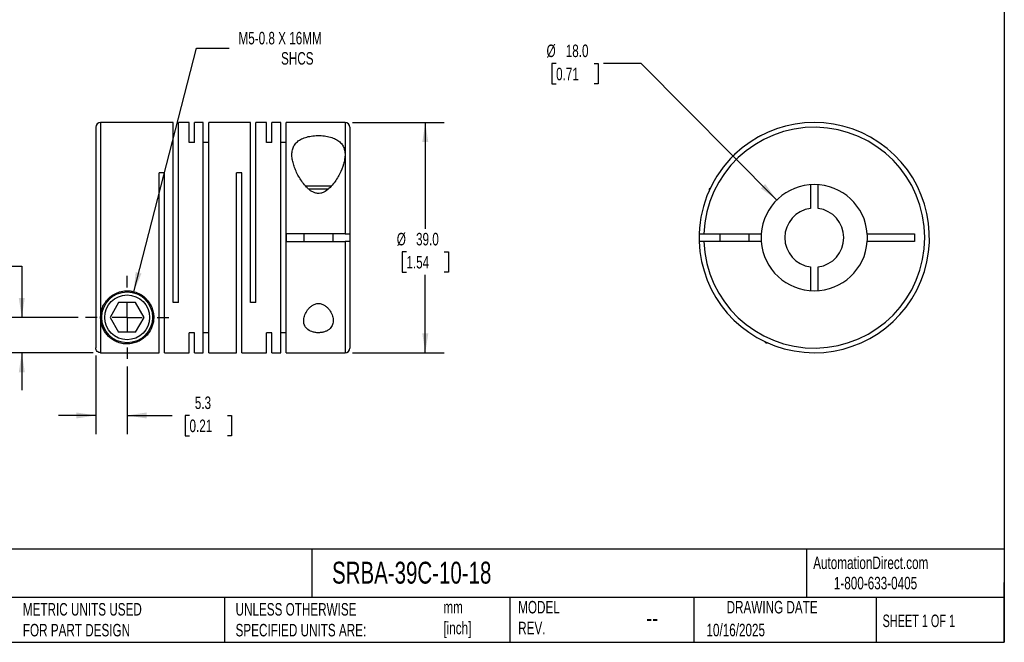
# Model space of a CAD drawing. Header units: millimetres. Extents: x 6 to 273, y 6 to 210.
# Tile 2 of 3: x 106 to 273, y 6 to 112. Entities that reach past the tile are written whole.
import ezdxf

# ---------------------------------------------------------------- set-up
doc = ezdxf.new("R2010")
doc.units = ezdxf.units.MM
doc.linetypes.add('SLD-Center', pattern=[19.05, 15.24, -1.27, 1.27, -1.27])
doc.linetypes.add('SLD-Solid', pattern=[0])
doc.layers.add('CENTER', color=40, linetype='SLD-Center')
doc.layers.add('DIMENSIONS', color=140, linetype='SLD-Solid', lineweight=25)
doc.layers.add('TEXT', color=140, linetype='SLD-Solid', lineweight=25)
doc.styles.add('SLDTEXTSTYLE0', font='TXT', dxfattribs={"width": 0.7})
doc.styles.add('SLDTEXTSTYLE1', font='TXT', dxfattribs={"width": 0.65})
doc.dimstyles.new('SLDDIMSTYLE0', dxfattribs={"dimtxt": 2.158008, "dimasz": 3.302, "dimexe": 0, "dimexo": 0.0625, "dimgap": 0.539502, "dimtad": 0, "dimtih": 1, "dimtoh": 1, "dimdec": 1, "dimrnd": 1e-09, "dimzin": 12, "dimdsep": 46, "dimtxsty": 'SLDTEXTSTYLE0', "dimsah": 1, "dimcen": 0.09, "dimadec": 0, "dimazin": 3, "dimtfac": 1, "dimtdec": 1, "dimtmove": 0, "dimatfit": 0, "dimfxl": 0, "dimfrac": 2, "dimtolj": 1, "dimtzin": 12, "dimarcsym": 0})
doc.dimstyles.new('SLDDIMSTYLE1', dxfattribs={"dimtxt": 2.158008, "dimasz": 3.302, "dimexe": 0, "dimexo": 0.0625, "dimgap": 0.539502, "dimtad": 0, "dimtih": 1, "dimtoh": 1, "dimdec": 1, "dimrnd": 1e-09, "dimzin": 4, "dimdsep": 46, "dimtxsty": 'SLDTEXTSTYLE0', "dimsah": 1, "dimcen": 0.09, "dimadec": 0, "dimazin": 1, "dimtfac": 1, "dimtdec": 1, "dimtmove": 0, "dimatfit": 0, "dimfxl": 0, "dimfrac": 2, "dimtolj": 1, "dimtzin": 12, "dimarcsym": 0})
doc.dimstyles.new('SLDDIMSTYLE2', dxfattribs={"dimtxt": 2.158008, "dimasz": 3.302, "dimexe": 0, "dimexo": 0.0625, "dimgap": 0.539502, "dimtad": 0, "dimtih": 1, "dimtoh": 1, "dimdec": 1, "dimrnd": 1e-09, "dimzin": 12, "dimdsep": 46, "dimtxsty": 'SLDTEXTSTYLE0', "dimsah": 1, "dimcen": 0, "dimadec": 0, "dimazin": 3, "dimtfac": 1, "dimtdec": 1, "dimtofl": 0, "dimtmove": 0, "dimatfit": 3, "dimfxl": 0, "dimfrac": 2, "dimtolj": 1, "dimtzin": 12, "dimarcsym": 0})
doc.dimstyles.new('SLDDIMSTYLE3', dxfattribs={"dimtxt": 2.158008, "dimasz": 3.302, "dimexe": 0, "dimexo": 0.0625, "dimgap": 0.539502, "dimtad": 0, "dimtih": 1, "dimtoh": 1, "dimdec": 1, "dimrnd": 1e-09, "dimzin": 4, "dimdsep": 46, "dimtxsty": 'SLDTEXTSTYLE0', "dimsah": 1, "dimcen": 0.09, "dimadec": 0, "dimazin": 1, "dimtfac": 1, "dimtdec": 1, "dimtofl": 0, "dimtmove": 0, "dimatfit": 3, "dimfxl": 0, "dimfrac": 2, "dimtolj": 1, "dimtzin": 12, "dimarcsym": 0})
doc.dimstyles.new('SLDDIMSTYLE4', dxfattribs={"dimtxt": 2.158008, "dimasz": 3.302, "dimexe": 0, "dimexo": 0.0625, "dimgap": 0.539502, "dimtad": 0, "dimtih": 1, "dimtoh": 1, "dimdec": 1, "dimrnd": 1e-09, "dimzin": 4, "dimdsep": 46, "dimtxsty": 'SLDTEXTSTYLE0', "dimsah": 1, "dimcen": 0, "dimadec": 0, "dimazin": 1, "dimtfac": 1, "dimtdec": 1, "dimtofl": 0, "dimtmove": 0, "dimatfit": 3, "dimfxl": 0, "dimfrac": 2, "dimtolj": 1, "dimtzin": 12, "dimarcsym": 0})

# ---------------------------------------------------------------- blocks, each defined once
blk = doc.blocks.new('_D')
at = {"layer": 'DIMENSIONS'}
for p, q in [((119.21, 54.94), (119.21, 41.61)), ((124.51, 53.09), (124.51, 41.61)), ((119.21, 44.78), (112.86, 44.78)), ((124.51, 44.78), (132.14, 44.78)), ((135.07, 44.78), (134.34, 44.78)), ((134.34, 44.78), (134.34, 41.35)), ((141.48, 44.78), (142.21, 44.78)), ((142.21, 44.78), (142.21, 41.35)), ((134.34, 41.35), (135.07, 41.35)), ((142.21, 41.35), (141.48, 41.35))]:
    blk.add_line(p, q, dxfattribs=at)
for points in [[(119.21, 44.78), (115.91, 45.29), (115.91, 44.27)], [(124.51, 44.78), (127.81, 44.27), (127.81, 45.29)]]:
    blk.add_solid(points, dxfattribs=at)
at = {"layer": 'DIMENSIONS', "char_height": 2.117, "attachment_point": 1, "style": 'SLDTEXTSTYLE0'}
for s, insert in [('5.3', (135.97, 47.99)), ('0.21', (135.07, 44.08))]:
    blk.add_mtext(s, dxfattribs=dict(at, insert=insert))
blk = doc.blocks.new('_D_1')
at = {"layer": 'DIMENSIONS'}
for p, q in [((90.02, 70.09), (89.29, 70.09)), ((89.29, 70.09), (89.29, 66.66)), ((96.43, 70.09), (97.15, 70.09)), ((97.15, 70.09), (97.15, 66.66)), ((100.32, 70.09), (106.67, 70.09)), ((106.67, 70.09), (106.67, 61.4)), ((89.29, 66.66), (90.02, 66.66)), ((97.15, 66.66), (96.43, 66.66)), ((116.2, 61.4), (103.5, 61.4)), ((118.74, 55.41), (103.5, 55.41)), ((106.67, 55.41), (106.67, 49.06))]:
    blk.add_line(p, q, dxfattribs=at)
for points in [[(106.67, 61.4), (107.18, 64.7), (106.16, 64.7)], [(106.67, 55.41), (106.16, 52.1), (107.18, 52.1)]]:
    blk.add_solid(points, dxfattribs=at)
at = {"layer": 'DIMENSIONS', "char_height": 2.117, "attachment_point": 1, "style": 'SLDTEXTSTYLE0'}
for s, insert in [('6.0', (90.91, 73.3)), ('0.24', (90.02, 69.39))]:
    blk.add_mtext(s, dxfattribs=dict(at, insert=insert))
blk = doc.blocks.new('_D_2')
at = {"layer": 'DIMENSIONS'}
for p, q in [((125.63, 65.75), (136.23, 107.03)), ((136.23, 107.03), (141.78, 107.03))]:
    blk.add_line(p, q, dxfattribs=at)
blk.add_solid([(125.63, 65.75), (126.94, 68.83), (125.96, 69.08)], dxfattribs=at)
at = {"layer": 'DIMENSIONS', "attachment_point": 1, "style": 'SLDTEXTSTYLE0'}
for s, insert, char_height in [('M5-0.8 X 16MM', (143.37, 109.76), 2.1167), ('SHCS', (150.57, 106.33), 2.117)]:
    blk.add_mtext(s, dxfattribs=dict(at, insert=insert, char_height=char_height))
blk = doc.blocks.new('_D_3')
at = {"layer": 'DIMENSIONS'}
for p, q in [((162.68, 94.4), (178.18, 94.4)), ((175, 94.4), (175, 76.41)), ((171.8, 72.5), (171.07, 72.5)), ((171.07, 72.5), (171.07, 69.07)), ((178.21, 72.5), (178.93, 72.5)), ((178.93, 72.5), (178.93, 69.07)), ((171.07, 69.07), (171.8, 69.07)), ((175, 55.4), (175, 68.59)), ((178.93, 69.07), (178.21, 69.07)), ((162.68, 55.4), (178.18, 55.4))]:
    blk.add_line(p, q, dxfattribs=at)
for points in [[(175, 94.4), (174.49, 91.09), (175.51, 91.09)], [(175, 55.4), (175.51, 58.7), (174.49, 58.7)]]:
    blk.add_solid(points, dxfattribs=at)
at = {"layer": 'DIMENSIONS', "char_height": 2.117, "attachment_point": 1, "style": 'SLDTEXTSTYLE0'}
for s, insert in [('%%c', (170.17, 75.71)), ('39.0', (173.43, 75.71)), ('1.54', (171.8, 71.8))]:
    blk.add_mtext(s, dxfattribs=dict(at, insert=insert))
blk = doc.blocks.new('SW_CENTERMARKSYMBOL_0')
at = {"layer": 'CENTER', "color": 0}
for p, q in [((0, 5.08), (0, 7.04)), ((0, 0), (0, 2.54)), ((-5.08, 0), (-7.04, 0)), ((0, 0), (-2.54, 0)), ((0, 0), (0, -2.54)), ((0, 0), (2.54, 0)), ((5.08, 0), (7.04, 0)), ((0, -5.08), (0, -7.04))]:
    blk.add_line(p, q, dxfattribs=at)
blk = doc.blocks.new('_D_4')
at = {"layer": 'DIMENSIONS'}
for p, q in [((197.15, 104.4), (196.43, 104.4)), ((196.43, 104.4), (196.43, 100.97)), ((203.57, 104.4), (204.29, 104.4)), ((204.29, 104.4), (204.29, 100.97)), ((211.55, 104.4), (205.2, 104.4)), ((234.52, 81.28), (211.55, 104.4)), ((196.43, 100.97), (197.15, 100.97)), ((204.29, 100.97), (203.57, 100.97))]:
    blk.add_line(p, q, dxfattribs=at)
blk.add_solid([(234.52, 81.28), (232.55, 83.98), (231.83, 83.26)], dxfattribs=at)
at = {"layer": 'DIMENSIONS', "char_height": 2.117, "attachment_point": 1, "style": 'SLDTEXTSTYLE0'}
for s, insert in [('%%c', (195.53, 107.61)), ('18.0', (198.78, 107.61)), ('0.71', (197.15, 103.69))]:
    blk.add_mtext(s, dxfattribs=dict(at, insert=insert))

msp = doc.modelspace()

# ---------------------------------------------------------------- linework, layer by layer
for p, q in [((119.21, 93.6), (119.21, 56.21)), ((132.31, 94.4), (120.01, 94.4)), ((120.01, 94.4), (120.01, 61.4)), ((132.31, 63.9), (132.31, 94.4)), ((135.01, 94.4), (133.23, 94.4)), ((133.23, 63.9), (133.23, 94.4)), ((135.01, 91), (135.01, 94.4)), ((137.41, 94.4), (135.93, 94.4)), ((135.93, 91), (135.93, 94.4)), ((137.41, 55.4), (137.41, 94.4)), ((145.41, 94.4), (138.33, 94.4)), ((138.33, 55.4), (138.33, 94.4)), ((145.41, 63.9), (145.41, 94.4)), ((148.11, 94.4), (146.33, 94.4)), ((146.33, 63.9), (146.33, 94.4)), ((148.11, 91), (148.11, 94.4)), ((150.51, 94.4), (149.03, 94.4)), ((149.03, 91), (149.03, 94.4)), ((150.51, 55.4), (150.51, 94.4)), ((161.41, 94.4), (151.43, 94.4)), ((151.43, 55.4), (151.43, 94.4)), ((161.41, 94.4), (161.41, 88.97)), ((162.21, 93.6), (162.21, 75.55)), ((135.93, 91), (135.01, 91)), ((138.33, 91), (137.41, 91)), ((149.03, 91), (148.11, 91)), ((151.43, 91), (150.51, 91)), ((161.41, 88.97), (161.41, 75.55)), ((227.39, 88.99), (227.29, 88.89)), ((130.83, 85.9), (129.91, 85.9)), ((129.91, 55.41), (129.91, 85.9)), ((130.83, 55.4), (130.83, 85.9)), ((143.93, 85.9), (143.01, 85.9)), ((143.01, 55.4), (143.01, 85.9)), ((143.93, 55.4), (143.93, 85.9)), ((156.91, 83.6), (154.76, 83.6)), ((159.07, 83.6), (156.91, 83.6)), ((240.22, 83.87), (240.22, 79.85)), ((241.52, 79.85), (241.52, 83.87)), ((156.91, 83.1), (155.29, 83.1)), ((158.54, 83.1), (156.91, 83.1)), ((223.27, 83.3), (223.07, 83.1)), ((223.07, 83.1), (223.07, 82.86)), ((223.17, 83.1), (223.07, 83.1)), ((151.51, 74.25), (151.51, 75.55)), ((161.41, 75.55), (151.51, 75.55)), ((154.41, 75.55), (154.41, 74.25)), ((159.41, 74.25), (159.41, 75.55)), ((162.21, 75.55), (162.21, 74.25)), ((222.18, 75.55), (231.89, 75.55)), ((224.87, 75.55), (224.87, 74.25)), ((229.87, 74.25), (229.87, 75.55)), ((249.84, 75.55), (257.87, 75.55)), ((257.87, 75.55), (257.87, 74.25)), ((151.51, 74.25), (161.41, 74.25)), ((161.41, 74.25), (161.41, 55.4)), ((162.21, 74.25), (162.21, 56.2)), ((231.89, 74.25), (222.18, 74.25)), ((257.87, 74.25), (249.84, 74.25)), ((240.22, 69.94), (240.22, 65.92)), ((241.52, 65.92), (241.52, 69.94)), ((123.07, 63.9), (121.62, 61.4)), ((125.95, 63.9), (123.07, 63.9)), ((127.4, 61.4), (125.95, 63.9)), ((133.23, 63.9), (132.31, 63.9)), ((146.33, 63.9), (145.41, 63.9)), ((120.01, 61.4), (120.01, 55.41)), ((121.62, 61.4), (123.07, 58.9)), ((125.95, 58.9), (127.4, 61.4)), ((125.95, 58.9), (123.07, 58.9)), ((135.93, 58.79), (135.01, 58.79)), ((135.01, 55.4), (135.01, 58.79)), ((135.93, 55.4), (135.93, 58.79)), ((138.33, 58.79), (137.41, 58.79)), ((149.03, 58.79), (148.11, 58.79)), ((148.11, 55.4), (148.11, 58.79)), ((149.03, 55.4), (149.03, 58.79)), ((151.43, 58.79), (150.51, 58.79)), ((232.46, 57.3), (232.67, 57.1)), ((232.67, 57.2), (232.67, 57.1)), ((232.67, 57.1), (232.9, 57.1)), ((120.01, 55.41), (129.91, 55.41)), ((130.83, 55.4), (135.01, 55.4)), ((135.93, 55.4), (137.41, 55.4)), ((138.33, 55.4), (143.01, 55.4)), ((143.93, 55.4), (148.11, 55.4)), ((149.03, 55.4), (150.51, 55.4)), ((151.43, 55.4), (161.41, 55.4))]:
    msp.add_line(p, q)
for radius in [4.3, 3.8]:
    msp.add_circle((124.51, 61.4), radius)
for centre, radius, start, end in [((120.01, 93.6), 0.8, 90, 180), ((161.41, 93.6), 0.8, 0, 90), ((240.87, 74.9), 19.5, 181.9102, 133.8131), ((240.87, 74.9), 18.7, 181.992, 178.008), ((240.87, 74.9), 19.5, 133.8131, 178.0898), ((240.87, 74.9), 9, 4.1416, 175.8584), ((240.87, 74.9), 5, 97.4696, 262.5304), ((240.87, 74.9), 5, 277.4696, 82.5304), ((240.87, 74.9), 19.5, 178.0898, 181.9102), ((240.87, 74.9), 9, 175.8584, 184.1416), ((240.87, 74.9), 9, 355.8584, 4.1416), ((240.87, 74.9), 9, 184.1416, 355.8584), ((161.41, 56.2), 0.8, 270, 0)]:
    msp.add_arc(centre, radius, start, end)
for points, knots in [([(161.41, 88.97), (161.41, 89.22), (161.39, 89.47), (161.28, 89.95), (161.2, 90.18), (161.04, 90.5), (160.97, 90.61), (160.83, 90.81), (160.74, 90.9), (160.47, 91.18), (160.26, 91.35), (159.89, 91.57), (159.75, 91.63), (159.47, 91.76), (159.33, 91.81), (159.02, 91.92), (158.85, 91.96), (158.52, 92.04), (158.35, 92.07), (157.82, 92.16), (157.44, 92.19), (156.89, 92.2), (156.7, 92.19), (156.33, 92.18), (156.15, 92.16), (155.6, 92.1), (155.26, 92.04), (154.77, 91.9), (154.61, 91.85), (154.32, 91.74), (154.18, 91.68), (153.91, 91.55), (153.79, 91.48), (153.55, 91.33), (153.44, 91.24), (153.14, 90.98), (152.98, 90.8), (152.78, 90.49), (152.72, 90.38), (152.62, 90.16), (152.58, 90.05), (152.47, 89.7), (152.43, 89.46), (152.4, 88.95), (152.41, 88.69), (152.48, 88.16), (152.53, 87.89), (152.67, 87.35), (152.75, 87.07), (152.96, 86.51), (153.08, 86.22), (153.49, 85.37), (153.82, 84.81), (154.42, 83.99), (154.64, 83.72), (155, 83.34), (155.13, 83.22), (155.4, 82.99), (155.54, 82.88), (155.85, 82.69), (156.01, 82.6), (156.36, 82.47), (156.54, 82.42), (156.91, 82.39), (157.1, 82.4), (157.47, 82.47), (157.64, 82.53), (158.14, 82.76), (158.43, 82.98), (158.95, 83.46), (159.19, 83.73), (159.62, 84.26), (159.81, 84.54), (160.16, 85.1), (160.32, 85.38), (160.76, 86.24), (160.99, 86.8), (161.23, 87.63), (161.3, 87.9), (161.39, 88.45), (161.41, 88.71), (161.41, 88.97)], [0, 0, 0, 0, 0.03125, 0.03125, 0.0625, 0.0625, 0.078125, 0.078125, 0.09375, 0.09375, 0.125, 0.125, 0.140625, 0.140625, 0.15625, 0.15625, 0.171875, 0.171875, 0.1875, 0.1875, 0.21875, 0.21875, 0.234375, 0.234375, 0.25, 0.25, 0.28125, 0.28125, 0.296875, 0.296875, 0.3125, 0.3125, 0.328125, 0.328125, 0.34375, 0.34375, 0.375, 0.375, 0.390625, 0.390625, 0.40625, 0.40625, 0.4375, 0.4375, 0.46875, 0.46875, 0.5, 0.5, 0.53125, 0.53125, 0.5625, 0.5625, 0.625, 0.625, 0.65625, 0.65625, 0.671875, 0.671875, 0.6875, 0.6875, 0.703125, 0.703125, 0.71875, 0.71875, 0.734375, 0.734375, 0.75, 0.75, 0.78125, 0.78125, 0.8125, 0.8125, 0.84375, 0.84375, 0.875, 0.875, 0.9375, 0.9375, 0.96875, 0.96875, 1, 1, 1, 1]), ([(231.86, 92.19), (231.86, 92.19), (231.88, 92.2), (231.82, 92.17), (231.65, 92.08), (231.33, 91.91), (230.91, 91.67), (230.55, 91.44), (230.38, 91.33)], [0, 0, 0, 0, 0.0066407, 0.1841521, 0.3787116, 0.5733247, 0.7998903, 1, 1, 1, 1]), ([(222.98, 82.67), (222.96, 82.61), (222.91, 82.51), (222.87, 82.41), (222.87, 82.4), (222.87, 82.4)], [0, 0, 0, 0, 0.364966, 0.682667, 1, 1, 1, 1]), ([(161.41, 75.55), (161.52, 75.55), (161.62, 75.55), (161.81, 75.55), (161.9, 75.55), (162.12, 75.55), (162.21, 75.55), (162.21, 75.55)], [0, 0, 0, 0, 0.25, 0.25, 0.5, 0.5, 1, 1, 1, 1]), ([(221.38, 75.55), (221.38, 75.55), (221.4, 75.55), (221.48, 75.55), (221.54, 75.55), (221.76, 75.55), (221.97, 75.55), (222.18, 75.55)], [0, 0, 0, 0, 0.25, 0.25, 0.5, 0.5, 1, 1, 1, 1]), ([(162.21, 74.25), (162.21, 74.25), (162.19, 74.25), (162.11, 74.25), (162.05, 74.25), (161.83, 74.25), (161.62, 74.25), (161.41, 74.25)], [0, 0, 0, 0, 0.25, 0.25, 0.5, 0.5, 1, 1, 1, 1]), ([(222.18, 74.25), (222.07, 74.25), (221.97, 74.25), (221.77, 74.25), (221.69, 74.25), (221.46, 74.25), (221.38, 74.25), (221.38, 74.25)], [0, 0, 0, 0, 0.25, 0.25, 0.5, 0.5, 1, 1, 1, 1]), ([(120.01, 61.4), (120.01, 60.86), (120.11, 60.35), (120.35, 59.66), (120.45, 59.45), (120.68, 59.03), (120.81, 58.83), (121.1, 58.45), (121.26, 58.28), (121.61, 57.95), (121.8, 57.79), (122.23, 57.51), (122.46, 57.38), (122.85, 57.21), (122.99, 57.16), (123.28, 57.06), (123.44, 57.02), (123.77, 56.95), (123.95, 56.93), (124.31, 56.9), (124.5, 56.89), (124.87, 56.91), (125.05, 56.93), (125.4, 56.98), (125.56, 57.02), (125.87, 57.1), (126.01, 57.15), (126.29, 57.26), (126.41, 57.32), (126.78, 57.5), (127, 57.64), (127.4, 57.94), (127.58, 58.1), (127.92, 58.44), (128.07, 58.63), (128.48, 59.22), (128.69, 59.65), (128.9, 60.35), (128.95, 60.6), (129.01, 61.12), (129.02, 61.38), (128.99, 61.92), (128.95, 62.2), (128.81, 62.77), (128.71, 63.05), (128.44, 63.61), (128.27, 63.89), (127.97, 64.28), (127.86, 64.4), (127.63, 64.65), (127.5, 64.77), (127.1, 65.1), (126.8, 65.29), (126.14, 65.61), (125.79, 65.73), (125.25, 65.84), (125.06, 65.87), (124.69, 65.9), (124.51, 65.9), (123.95, 65.88), (123.58, 65.81), (123.05, 65.66), (122.88, 65.6), (122.55, 65.45), (122.39, 65.37), (121.92, 65.1), (121.65, 64.89), (121.28, 64.53), (121.16, 64.41), (120.95, 64.15), (120.85, 64.02), (120.59, 63.62), (120.44, 63.34), (120.1, 62.49), (120.01, 61.93), (120.01, 61.4)], [0, 0, 0, 0, 0.0625, 0.0625, 0.09375, 0.09375, 0.125, 0.125, 0.15625, 0.15625, 0.1875, 0.1875, 0.21875, 0.21875, 0.234375, 0.234375, 0.25, 0.25, 0.265625, 0.265625, 0.28125, 0.28125, 0.296875, 0.296875, 0.3125, 0.3125, 0.328125, 0.328125, 0.34375, 0.34375, 0.375, 0.375, 0.40625, 0.40625, 0.4375, 0.4375, 0.5, 0.5, 0.53125, 0.53125, 0.5625, 0.5625, 0.59375, 0.59375, 0.625, 0.625, 0.65625, 0.65625, 0.671875, 0.671875, 0.6875, 0.6875, 0.71875, 0.71875, 0.75, 0.75, 0.765625, 0.765625, 0.78125, 0.78125, 0.8125, 0.8125, 0.828125, 0.828125, 0.84375, 0.84375, 0.875, 0.875, 0.890625, 0.890625, 0.90625, 0.90625, 0.9375, 0.9375, 1, 1, 1, 1]), ([(156.91, 63.75), (156.71, 63.75), (156.51, 63.71), (156.14, 63.59), (155.97, 63.5), (155.67, 63.29), (155.53, 63.18), (155.28, 62.93), (155.17, 62.8), (154.97, 62.53), (154.88, 62.39), (154.73, 62.11), (154.66, 61.97), (154.5, 61.55), (154.44, 61.26), (154.41, 60.85), (154.41, 60.71), (154.44, 60.44), (154.47, 60.31), (154.55, 60.06), (154.61, 59.93), (154.76, 59.7), (154.85, 59.59), (155.16, 59.28), (155.44, 59.1), (155.95, 58.92), (156.14, 58.87), (156.52, 58.81), (156.72, 58.79), (157.12, 58.8), (157.32, 58.81), (157.7, 58.88), (157.88, 58.92), (158.22, 59.05), (158.37, 59.12), (158.65, 59.29), (158.77, 59.39), (159.09, 59.7), (159.23, 59.94), (159.35, 60.32), (159.38, 60.45), (159.41, 60.72), (159.42, 60.85), (159.39, 61.27), (159.32, 61.55), (159.1, 62.12), (158.95, 62.4), (158.65, 62.8), (158.54, 62.93), (158.29, 63.18), (158.16, 63.29), (157.85, 63.5), (157.68, 63.59), (157.4, 63.68), (157.31, 63.71), (157.11, 63.74), (157.01, 63.75), (156.91, 63.75)], [0, 0, 0, 0, 0.03125, 0.03125, 0.0625, 0.0625, 0.09375, 0.09375, 0.125, 0.125, 0.15625, 0.15625, 0.1875, 0.1875, 0.25, 0.25, 0.28125, 0.28125, 0.3125, 0.3125, 0.34375, 0.34375, 0.375, 0.375, 0.4375, 0.4375, 0.46875, 0.46875, 0.5, 0.5, 0.53125, 0.53125, 0.5625, 0.5625, 0.59375, 0.59375, 0.625, 0.625, 0.6875, 0.6875, 0.71875, 0.71875, 0.75, 0.75, 0.8125, 0.8125, 0.875, 0.875, 0.90625, 0.90625, 0.9375, 0.9375, 0.96875, 0.96875, 0.984375, 0.984375, 1, 1, 1, 1]), ([(120.01, 55.41), (119.91, 55.41), (119.8, 55.43), (119.61, 55.51), (119.52, 55.57), (119.3, 55.79), (119.21, 56), (119.21, 56.21)], [0, 0, 0, 0, 0.25, 0.25, 0.5, 0.5, 1, 1, 1, 1])]:
    msp.add_open_spline(points, degree=3, knots=knots)
at = {"layer": 'TEXT'}
for p, q in [((273.05, 209.55), (273.05, 6.35)), ((273.05, 22.13), (6.35, 22.13)), ((155.76, 22.13), (155.76, 13.97)), ((239.58, 22.13), (239.58, 13.97)), ((273.05, 6.35), (273.05, 16.51)), ((273.05, 13.97), (6.35, 13.97)), ((141, 13.97), (141, 6.35)), ((189.3, 13.97), (189.3, 6.35)), ((220.47, 13.97), (220.47, 6.35)), ((251.35, 13.97), (251.35, 6.35)), ((6.35, 6.35), (273.05, 6.35))]:
    msp.add_line(p, q, dxfattribs=at)

# ---------------------------------------------------------------- block references
at = {"layer": 'CENTER'}
msp.add_blockref('SW_CENTERMARKSYMBOL_0', (124.51, 61.4), dxfattribs=at)

# ---------------------------------------------------------------- texts
at = {"layer": 'TEXT'}
for s, insert, char_height, attachment_point, style in [('SRBA-39C-10-18', (159.21, 20), 3.7042, 1, 'SLDTEXTSTYLE0'), ('AutomationDirect.com', (240.69, 20.88), 2.1167, 1, 'SLDTEXTSTYLE0'), ('1-800-633-0405', (244.19, 17.44), 2.1167, 1, 'SLDTEXTSTYLE0'), ('MODEL ^JREV.', (190.73, 13.36), 2.1167, 1, 'SLDTEXTSTYLE0'), ('DRAWING DATE', (233.73, 13.36), 2.1167, 2, 'SLDTEXTSTYLE0'), ('METRIC UNITS USED ^JFOR PART DESIGN', (106.85, 13), 2.1167, 1, 'SLDTEXTSTYLE0'), ('UNLESS OTHERWISE ^JSPECIFIED UNITS ARE:', (142.87, 13), 2.1167, 1, 'SLDTEXTSTYLE0'), ('mm^J[inch]', (178.06, 13.36), 2.117, 1, 'SLDTEXTSTYLE0'), ('--', (212.43, 12.08), 3.175, 1, 'SLDTEXTSTYLE0'), ('SHEET 1 OF 1', (252.44, 11.05), 2.1167, 1, 'SLDTEXTSTYLE1'), ('10/16/2025', (222.61, 9.49), 2.117, 1, 'SLDTEXTSTYLE0')]:
    msp.add_mtext(s, dxfattribs=dict(at, insert=insert, char_height=char_height, attachment_point=attachment_point, style=style))

# ---------------------------------------------------------------- dimensions: what is measured, and where the dimension line sits
at = {"layer": 'DIMENSIONS'}
dim = msp.add_diameter_dim_2p(p1=(123.39, 57.04), p2=(125.63, 65.75), text='M5-0.8 X 16MM\\PSHCS', dimstyle='SLDDIMSTYLE2', override={"dimpost": '<>'}, dxfattribs=at)
dim.commit()
dim.dimension.update_dxf_attribs({"geometry": '_D_2', "text_midpoint": (154.54, 107.03), "dimtype": 163})
dim = msp.add_diameter_dim_2p(p1=(247.21, 68.51), p2=(234.52, 81.28), dimstyle='SLDDIMSTYLE4', dxfattribs=at)
dim.commit()
dim.dimension.update_dxf_attribs({"geometry": '_D_4', "text_midpoint": (200.36, 104.4), "dimtype": 163})
dim = msp.add_linear_dim(base=(175, 55.4), p1=(161.41, 94.4), p2=(161.41, 55.4), angle=90, text='%%c<>', dimstyle='SLDDIMSTYLE3', dxfattribs=at)
dim.commit()
dim.dimension.update_dxf_attribs({"geometry": '_D_3', "text_midpoint": (175, 72.5), "dimtype": 160})
dim = msp.add_linear_dim(base=(106.67, 61.4), p1=(120.01, 55.41), p2=(117.47, 61.4), angle=90, dimstyle='SLDDIMSTYLE1', dxfattribs=at)
dim.commit()
dim.dimension.update_dxf_attribs({"geometry": '_D_1', "text_midpoint": (106.67, 70.09), "dimtype": 160})
dim = msp.add_linear_dim(base=(124.51, 44.78), p1=(119.21, 56.21), p2=(124.51, 54.36), dimstyle='SLDDIMSTYLE0', dxfattribs=at)
dim.commit()
dim.dimension.update_dxf_attribs({"geometry": '_D', "text_midpoint": (138.28, 44.78), "dimtype": 160})

doc.saveas('drawing.dxf')
